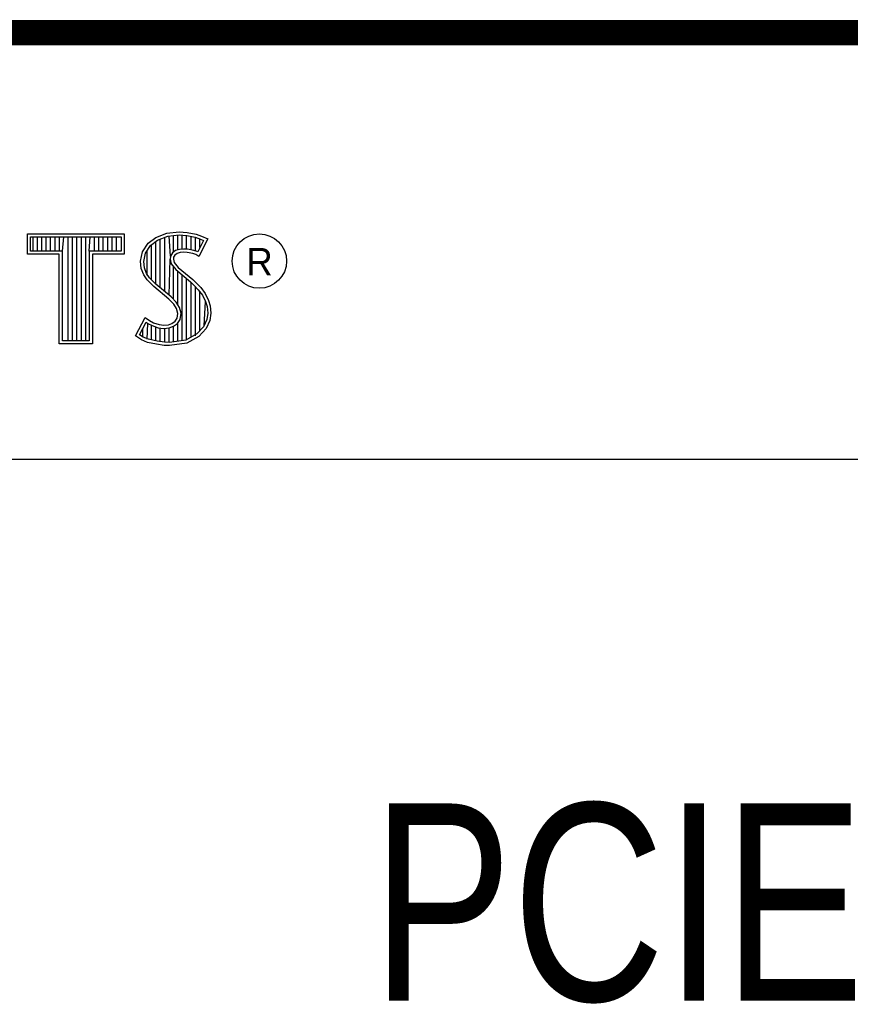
# Model space of a CAD drawing. Header units: inches. Extents: x 0.2 to 16.8, y 0.1 to 10.8.
# Tile 9 of 12: x 14.2 to 14.9, y 1.2 to 2. Entities that reach past the tile are written whole.
import ezdxf

# ---------------------------------------------------------------- set-up
doc = ezdxf.new("R2010")
doc.units = ezdxf.units.IN
doc.header["$LTSCALE"] = 0.935
doc.header["$MEASUREMENT"] = 0
doc.layers.get('0').update_dxf_attribs({"linetype": 'CONTINUOUS'})
doc.styles.get("Standard").update_dxf_attribs({"font": 'txt', "width": 0.8})

msp = doc.modelspace()

# ---------------------------------------------------------------- linework, layer by layer
at = {"color": 2, "linetype": 'CONTINUOUS'}
for p, q in [((13.06524, 1.96953), (16.74504, 1.96953)), ((14.22365, 1.81126), (14.30046, 1.81126)), ((14.22365, 1.79499), (14.22365, 1.81126)), ((14.22618, 1.80873), (14.29793, 1.80873)), ((14.22618, 1.79752), (14.22618, 1.80873)), ((14.22819, 1.79752), (14.22819, 1.80873)), ((14.23167, 1.79752), (14.23167, 1.80873)), ((14.23514, 1.79752), (14.23514, 1.80873)), ((14.23862, 1.79752), (14.23862, 1.80873)), ((14.24209, 1.79752), (14.24209, 1.80873)), ((14.24557, 1.79752), (14.24557, 1.80873)), ((14.24904, 1.79752), (14.24904, 1.80873)), ((14.25137, 1.79752), (14.25252, 1.80873)), ((14.25599, 1.72656), (14.25599, 1.80873)), ((14.25947, 1.72656), (14.25947, 1.80873)), ((14.26295, 1.72656), (14.26295, 1.80873)), ((14.26642, 1.72656), (14.26642, 1.80873)), ((14.2699, 1.72656), (14.2699, 1.80873)), ((14.27274, 1.79752), (14.27337, 1.80873)), ((14.27685, 1.79752), (14.27685, 1.80873)), ((14.28032, 1.79752), (14.28032, 1.80873)), ((14.2838, 1.79752), (14.2838, 1.80873)), ((14.28727, 1.79752), (14.28727, 1.80873)), ((14.29075, 1.79752), (14.29075, 1.80873)), ((14.29422, 1.79752), (14.29422, 1.80873)), ((14.29793, 1.80873), (14.29793, 1.79752)), ((14.30046, 1.81126), (14.30046, 1.79499)), ((14.3194, 1.80385), (14.32555, 1.80834)), ((14.32555, 1.80834), (14.33424, 1.81179)), ((14.32678, 1.80611), (14.33486, 1.80932)), ((14.33245, 1.76552), (14.33245, 1.80836)), ((14.33424, 1.81179), (14.34384, 1.81284)), ((14.33486, 1.80932), (14.34389, 1.81031)), ((14.33704, 1.7936), (14.33593, 1.80943)), ((14.33941, 1.7967), (14.33941, 1.80981)), ((14.34288, 1.79844), (14.34288, 1.81019)), ((14.34384, 1.81284), (14.35029, 1.81239)), ((14.34389, 1.81031), (14.34994, 1.80988)), ((14.34636, 1.79907), (14.34636, 1.81013)), ((14.34983, 1.79906), (14.34983, 1.80989)), ((14.34994, 1.80988), (14.35666, 1.80845)), ((14.35029, 1.81239), (14.35734, 1.81089)), ((14.35331, 1.79848), (14.35331, 1.80917)), ((14.35666, 1.80845), (14.36074, 1.80705)), ((14.35678, 1.79763), (14.35678, 1.80841)), ((14.35734, 1.81089), (14.36169, 1.80939)), ((14.36169, 1.80939), (14.36649, 1.80715)), ((14.31475, 1.79695), (14.3194, 1.80385)), ((14.31713, 1.79596), (14.32125, 1.80207)), ((14.32125, 1.80207), (14.32678, 1.80611)), ((14.32203, 1.77481), (14.32203, 1.80264)), ((14.3255, 1.77133), (14.3255, 1.80518)), ((14.32898, 1.76843), (14.32898, 1.80699)), ((14.36307, 1.80596), (14.35857, 1.79697)), ((14.36649, 1.80715), (14.35959, 1.79335)), ((14.36026, 1.80033), (14.36026, 1.80721)), ((14.36074, 1.80705), (14.36307, 1.80596)), ((14.24884, 1.79499), (14.22365, 1.79499)), ((14.25137, 1.79752), (14.22618, 1.79752)), ((14.24884, 1.72404), (14.24884, 1.79499)), ((14.25137, 1.72656), (14.25137, 1.79752)), ((14.29793, 1.79752), (14.27274, 1.79752)), ((14.27274, 1.79752), (14.27274, 1.72656)), ((14.30046, 1.79499), (14.27527, 1.79499)), ((14.27527, 1.79499), (14.27527, 1.72404)), ((14.31325, 1.78946), (14.31475, 1.79695)), ((14.3158, 1.78934), (14.31713, 1.79596)), ((14.31855, 1.77853), (14.31855, 1.79807)), ((14.33704, 1.7936), (14.33679, 1.7911)), ((14.33867, 1.79617), (14.33704, 1.7936)), ((14.34106, 1.7979), (14.33867, 1.79617)), ((14.33949, 1.79275), (14.33934, 1.79125)), ((14.34054, 1.7944), (14.33949, 1.79275)), ((14.34219, 1.7956), (14.34054, 1.7944)), ((14.34424, 1.79884), (14.34106, 1.7979)), ((14.34474, 1.79635), (14.34219, 1.7956)), ((14.34737, 1.79919), (14.34424, 1.79884)), ((14.34744, 1.79665), (14.34474, 1.79635)), ((14.35061, 1.79902), (14.34737, 1.79919)), ((14.35029, 1.7965), (14.34744, 1.79665)), ((14.35479, 1.7956), (14.35029, 1.7965)), ((14.35542, 1.79805), (14.35061, 1.79902)), ((14.35719, 1.79485), (14.35479, 1.7956)), ((14.35826, 1.79717), (14.35542, 1.79805)), ((14.35959, 1.79335), (14.35719, 1.79485)), ((14.35857, 1.79697), (14.35826, 1.79717)), ((14.31385, 1.78376), (14.31325, 1.78946)), ((14.31633, 1.78435), (14.3158, 1.78934)), ((14.33593, 1.76261), (14.33679, 1.7911)), ((14.33679, 1.7911), (14.33761, 1.78743)), ((14.33761, 1.78743), (14.34129, 1.78287)), ((14.33934, 1.79125), (14.33994, 1.78856)), ((14.33941, 1.75939), (14.33941, 1.7852)), ((14.33994, 1.78856), (14.34309, 1.78466)), ((14.3158, 1.77866), (14.31385, 1.78376)), ((14.3185, 1.77476), (14.3158, 1.77866)), ((14.31805, 1.77985), (14.31633, 1.78435)), ((14.32044, 1.77639), (14.31805, 1.77985)), ((14.34129, 1.78287), (14.35294, 1.77319)), ((14.34288, 1.75517), (14.34288, 1.78155)), ((14.34309, 1.78466), (14.35464, 1.77506)), ((14.34636, 1.72661), (14.34636, 1.77866)), ((14.32375, 1.76952), (14.3185, 1.77476)), ((14.32545, 1.77138), (14.32044, 1.77639)), ((14.33574, 1.75947), (14.32375, 1.76952)), ((14.33745, 1.76134), (14.32545, 1.77138)), ((14.34983, 1.72707), (14.34983, 1.77577)), ((14.35294, 1.77319), (14.35598, 1.77015)), ((14.35331, 1.7293), (14.35331, 1.77282)), ((14.35464, 1.77506), (14.35779, 1.77192)), ((14.35598, 1.77015), (14.35902, 1.76697)), ((14.35678, 1.7306), (14.35678, 1.76931)), ((14.35779, 1.77192), (14.36094, 1.76862)), ((14.35902, 1.76697), (14.36239, 1.76262)), ((14.36026, 1.73444), (14.36026, 1.76537)), ((14.36094, 1.76862), (14.36454, 1.76397)), ((14.36239, 1.76262), (14.36489, 1.75763)), ((14.36454, 1.76397), (14.36724, 1.75857)), ((14.33964, 1.75557), (14.33574, 1.75947)), ((14.34163, 1.75716), (14.33745, 1.76134)), ((14.34189, 1.75198), (14.33964, 1.75557)), ((14.34423, 1.75301), (14.34163, 1.75716)), ((14.36373, 1.73828), (14.36489, 1.75763)), ((14.36489, 1.75763), (14.36609, 1.75375)), ((14.36609, 1.75375), (14.3665, 1.74848)), ((14.36724, 1.75857), (14.36859, 1.75423)), ((14.36859, 1.75423), (14.36904, 1.74838)), ((14.34294, 1.74823), (14.34189, 1.75198)), ((14.34219, 1.74448), (14.34294, 1.74823)), ((14.34554, 1.74833), (14.34423, 1.75301)), ((14.34458, 1.74353), (14.34554, 1.74833)), ((14.3665, 1.74848), (14.3657, 1.7434)), ((14.36904, 1.74838), (14.36814, 1.74268)), ((14.3092, 1.73054), (14.317, 1.74493)), ((14.31252, 1.73136), (14.31784, 1.74119)), ((14.317, 1.74493), (14.3203, 1.74253)), ((14.31784, 1.74119), (14.31898, 1.74036)), ((14.31855, 1.72796), (14.31898, 1.74036)), ((14.31898, 1.74036), (14.32261, 1.73855)), ((14.3203, 1.74253), (14.3236, 1.74088)), ((14.32203, 1.72722), (14.32203, 1.73875)), ((14.32261, 1.73855), (14.32738, 1.7369)), ((14.3236, 1.74088), (14.32795, 1.73938)), ((14.32795, 1.73938), (14.33185, 1.73893)), ((14.33185, 1.73893), (14.33544, 1.73923)), ((14.33544, 1.73923), (14.33814, 1.74028)), ((14.33814, 1.74028), (14.34069, 1.74208)), ((14.33935, 1.73804), (14.34257, 1.74031)), ((14.33941, 1.7257), (14.33941, 1.73806)), ((14.34069, 1.74208), (14.34219, 1.74448)), ((14.34257, 1.74031), (14.34458, 1.74353)), ((14.34288, 1.72615), (14.34288, 1.74053)), ((14.3657, 1.7434), (14.36314, 1.73763)), ((14.36814, 1.74268), (14.36529, 1.73624)), ((14.31415, 1.72724), (14.3092, 1.73054)), ((14.31534, 1.72949), (14.31252, 1.73136)), ((14.31508, 1.72959), (14.31508, 1.73608)), ((14.3255, 1.72642), (14.3255, 1.73755)), ((14.32738, 1.7369), (14.3318, 1.73639)), ((14.32898, 1.7259), (14.32898, 1.73672)), ((14.3318, 1.73639), (14.33602, 1.73675)), ((14.33245, 1.72538), (14.33245, 1.73632)), ((14.33593, 1.72524), (14.33593, 1.73671)), ((14.33602, 1.73675), (14.33935, 1.73804)), ((14.35799, 1.73194), (14.34918, 1.72698)), ((14.36314, 1.73763), (14.35799, 1.73194)), ((14.36529, 1.73624), (14.35959, 1.72994)), ((14.27527, 1.72404), (14.24884, 1.72404)), ((14.27274, 1.72656), (14.25137, 1.72656)), ((14.31895, 1.72529), (14.31415, 1.72724)), ((14.31969, 1.72772), (14.31534, 1.72949)), ((14.326, 1.72379), (14.31895, 1.72529)), ((14.32645, 1.72628), (14.31969, 1.72772)), ((14.332, 1.72289), (14.326, 1.72379)), ((14.33223, 1.72541), (14.32645, 1.72628)), ((14.33634, 1.72274), (14.332, 1.72289)), ((14.33622, 1.72528), (14.33223, 1.72541)), ((14.34918, 1.72698), (14.33622, 1.72528)), ((14.34999, 1.72454), (14.33634, 1.72274)), ((14.35959, 1.72994), (14.34999, 1.72454)), ((13.06532, 1.63288), (16.75003, 1.63288))]:
    msp.add_line(p, q, dxfattribs=at)
at = {"color": 7, "linetype": 'CONTINUOUS', "const_width": 0.02}
msp.add_lwpolyline([(11.47181, 1.97017), (16.75, 1.97072)], dxfattribs=at)
at = {"color": 2, "linetype": 'CONTINUOUS'}
msp.add_circle((14.40744, 1.78964), 0.02154, dxfattribs=at)

# ---------------------------------------------------------------- texts
msp.add_text('R', height=0.02174, dxfattribs=at).set_placement((14.39705, 1.77824))
at = {"color": 7, "linetype": 'CONTINUOUS', "insert": (14.90514, 1.36034), "char_height": 0.15625, "width": 1.125, "attachment_point": 2}
msp.add_mtext('PCIE-6536\\P ', dxfattribs=at)

doc.saveas('drawing.dxf')
